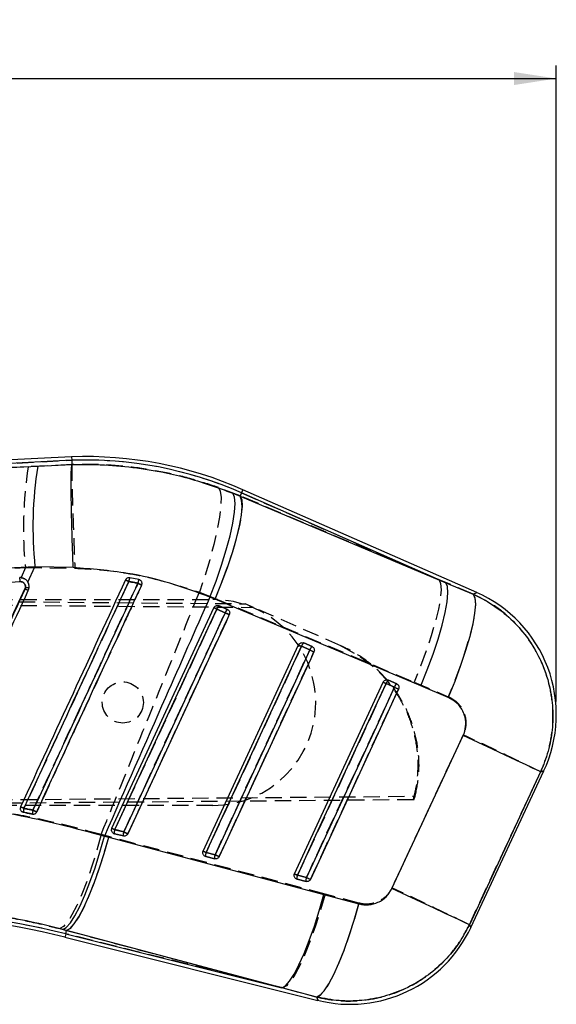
# Model space of a CAD drawing. Extents: x 36 to 353, y 12 to 287.
# Tile 7 of 15: x 252 to 294, y 210 to 287. Entities that reach past the tile are written whole.
import ezdxf

# ---------------------------------------------------------------- set-up
doc = ezdxf.new("R2010")
doc.units = 0
doc.linetypes.add('HIDDEN', pattern=[1.905, 1.27, -0.635])
doc.layers.get('0').update_dxf_attribs({"linetype": 'CONTINUOUS'})
doc.styles.add('SLDTEXTSTYLE0', font='TXT', dxfattribs={"width": 0.75})
doc.dimstyles.new('SLDDIMSTYLE1', dxfattribs={"dimtxt": 3.5, "dimasz": 3.302, "dimexe": 0, "dimexo": 0.0625, "dimgap": 0.875, "dimtad": 1, "dimdec": 0, "dimrnd": 1e-09, "dimzin": 12, "dimtxsty": 'SLDTEXTSTYLE0', "dimsah": 1, "dimcen": 0.09, "dimazin": 3, "dimtfac": 1, "dimtdec": 0, "dimtofl": 0, "dimtmove": 0, "dimatfit": 3, "dimtolj": 1, "dimtzin": 12})

# ---------------------------------------------------------------- blocks, each defined once
blk = doc.blocks.new('_D_1')
at = {"color": 179, "linetype": 'CONTINUOUS'}
for p, q in [((54.971, 264.716), (54.97, 283.084)), ((293.672, 233.672), (293.671, 283.088)), ((54.97, 282.084), (293.671, 282.088))]:
    blk.add_line(p, q, dxfattribs=at)
for points in [[(54.97, 282.084), (58.272, 281.576), (58.272, 282.592)], [(293.671, 282.088), (290.369, 282.596), (290.369, 281.58)]]:
    blk.add_solid(points, dxfattribs=at)
at = {"color": 179, "linetype": 'CONTINUOUS', "insert": (166.037, 286.597, 0.1), "char_height": 3.5, "attachment_point": 1, "rotation": 0.0009, "style": 'SLDTEXTSTYLE0'}
blk.add_mtext('239', dxfattribs=at)

msp = doc.modelspace()

# ---------------------------------------------------------------- linework, layer by layer
at = {"color": 7, "linetype": 'CONTINUOUS'}
for p, q in [((255.982558, 252.69902), (198.328285, 249.681456)), ((255.982558, 252.69902), (255.99436, 252.428128)), ((255.99436, 252.428128), (204.687337, 249.742771)), ((253.358911, 251.961625), (256.009097, 252.088121)), ((255.99436, 252.428128), (256.009142, 252.088486)), ((256.009097, 252.088121), (256.009142, 252.088486)), ((268.525163, 249.872083), (269.080738, 249.642091)), ((269.191588, 249.894293), (269.080738, 249.642091)), ((269.080738, 249.642091), (285.073261, 242.91372)), ((285.073261, 242.91372), (269.191588, 249.894293)), ((287.484641, 242.150003), (269.300694, 250.142513)), ((252.59349, 242.954998), (253.141093, 244.140808)), ((256.115551, 244.085968), (253.141093, 244.140808)), ((261.224816, 243.154647), (260.510261, 243.300351)), ((252.405907, 242.548788), (252.37039, 242.42005)), ((261.285568, 243.134544), (261.224816, 243.154647)), ((285.073261, 242.91372), (287.206526, 242.019598)), ((267.142619, 241.626988), (266.736562, 241.79307)), ((283.133919, 234.897493), (267.142619, 241.626988)), ((267.434384, 241.130682), (267.45374, 241.122982)), ((267.45374, 241.122982), (268.101374, 240.838323)), ((259.117308, 223.83199), (267.055536, 240.971936)), ((267.282466, 240.866835), (267.9301, 240.582178)), ((266.216765, 222.061377), (273.635561, 238.079775)), ((273.862506, 237.974689), (274.51014, 237.690032)), ((274.014513, 238.238486), (274.033765, 238.230821)), ((274.033765, 238.230821), (274.681399, 237.946162)), ((273.316229, 220.290765), (280.215586, 235.187615)), ((280.442546, 235.082548), (280.215586, 235.187615)), ((280.442546, 235.082548), (281.09018, 234.797892)), ((280.594687, 235.346275), (280.61379, 235.338658)), ((280.61379, 235.338658), (281.261424, 235.054)), ((285.265024, 233.998971), (283.133919, 234.897493)), ((280.888761, 219.149884), (286.42943, 231.035382)), ((287.028651, 216.132871), (292.701478, 228.296117)), ((252.148437, 225.110298), (252.235445, 225.077847)), ((259.31743, 223.409581), (259.241271, 223.440368)), ((260.016191, 223.23531), (259.31743, 223.409581)), ((260.042953, 223.552634), (259.344193, 223.726904)), ((258.53836, 223.223253), (258.872847, 223.135136)), ((258.872847, 223.135136), (275.606463, 218.680496)), ((267.14241, 221.782042), (266.443665, 221.956311)), ((266.416888, 221.638971), (266.340638, 221.669808)), ((267.115648, 221.4647), (266.416888, 221.638971)), ((273.543115, 220.185727), (273.316229, 220.290765)), ((273.516352, 219.868361), (273.439969, 219.899272)), ((274.215112, 219.694091), (273.516352, 219.868361)), ((274.241875, 220.01146), (273.543115, 220.185727)), ((275.606463, 218.680496), (278.318445, 217.960408)), ((255.597594, 215.896665), (255.303058, 215.974906)), ((255.531947, 215.633451), (255.597594, 215.896665)), ((272.331173, 211.44371), (255.597594, 215.896665)), ((255.466337, 215.370371), (275.140638, 210.463582)), ((255.531947, 215.633451), (272.331173, 211.44371)), ((275.041799, 210.718892), (272.331173, 211.44371))]:
    msp.add_line(p, q, dxfattribs=at)
at = {"color": 7, "linetype": 'HIDDEN'}
for p, q in [((204.207967, 249.717681), (255.99436, 252.428128)), ((252.612377, 251.922945), (204.207967, 249.717681)), ((256.009179, 252.087346), (252.612377, 251.922945)), ((256.009186, 252.087517), (256.009179, 252.087346)), ((269.085924, 249.653889), (267.399202, 250.312841)), ((269.191588, 249.894293), (269.085924, 249.653889)), ((284.553329, 243.142253), (269.085924, 249.653889)), ((269.191588, 249.894293), (284.553329, 243.142253)), ((252.391907, 244.094322), (252.056504, 243.306306)), ((252.391907, 244.094322), (256.243597, 244.038374)), ((251.986439, 242.996714), (251.923646, 242.994195)), ((252.26071, 243.252047), (252.322013, 243.216601)), ((252.569708, 242.991481), (252.651202, 242.810902)), ((287.216986, 242.024504), (284.553329, 243.142253)), ((192.845049, 241.951058), (269.488911, 241.276937)), ((265.918831, 242.174186), (267.15144, 241.698388)), ((192.971392, 241.6125), (266.970078, 241.607422)), ((192.971396, 241.651938), (270.126099, 240.996866)), ((267.15144, 241.698388), (282.614927, 235.183055)), ((267.453412, 241.12309), (267.42355, 241.134329)), ((268.101047, 240.838431), (267.453412, 241.12309)), ((270.126099, 240.996866), (269.488911, 241.276937)), ((276.927779, 238.007283), (270.126099, 240.996866)), ((267.929966, 240.579948), (267.282332, 240.864603)), ((274.510036, 237.687838), (273.862402, 237.972491)), ((274.033452, 238.230925), (274.003933, 238.242058)), ((274.681086, 237.946267), (274.033452, 238.230925)), ((276.834558, 238.048258), (278.002719, 237.414254)), ((281.090135, 234.79575), (280.442486, 235.080399)), ((280.613492, 235.338759), (280.58445, 235.349739)), ((281.261126, 235.0541), (280.613492, 235.338759)), ((282.614927, 235.183055), (285.275052, 234.059224)), ((282.581593, 226.05084), (192.843902, 225.27387)), ((192.970293, 225.572974), (282.708357, 226.322565)), ((282.581593, 226.05084), (282.708357, 226.322565)), ((266.968976, 225.607422), (192.970293, 225.612501)), ((252.235467, 225.077833), (252.166661, 225.100886)), ((259.251955, 223.434478), (259.31781, 223.409376)), ((259.31781, 223.409376), (260.016571, 223.235106)), ((259.343969, 223.724703), (260.04273, 223.550437)), ((258.87883, 223.193386), (258.287581, 223.347928)), ((275.694097, 218.714812), (258.87883, 223.193386)), ((266.443441, 221.954156), (267.142187, 221.779893)), ((266.351099, 221.664034), (266.41726, 221.63877)), ((266.41726, 221.63877), (267.11602, 221.4645)), ((273.450087, 219.89367), (273.51671, 219.868166)), ((273.51671, 219.868166), (274.21547, 219.693897)), ((273.542906, 220.183641), (274.241651, 220.009382)), ((278.323973, 218.015552), (275.694097, 218.714812)), ((255.076828, 216.033362), (255.597482, 215.896212)), ((255.531947, 215.633451), (255.597482, 215.896212)), ((255.597482, 215.896212), (272.412623, 211.423394)), ((272.412623, 211.423394), (255.531947, 215.633451)), ((272.412623, 211.423394), (275.041084, 210.720746))]:
    msp.add_line(p, q, dxfattribs=at)
at = {"color": 7, "linetype": 'HIDDEN', "flags": 128}
for points in [[(267.399202, 250.312841), (267.542968, 250.019005), (267.605985, 249.525117), (267.586509, 248.844719), (267.485092, 247.996474), (267.304505, 247.003639), (267.049695, 245.893447), (266.727666, 244.69634), (266.347239, 243.445149), (265.918831, 242.174186)], [(269.085924, 249.653889), (269.211407, 249.354611), (269.2455, 248.863219), (269.187282, 248.192994), (269.03833, 247.362061), (268.802653, 246.392882), (268.486644, 245.311661), (268.098841, 244.147625), (267.649735, 242.932249), (267.15144, 241.698388)], [(269.191588, 249.894293), (269.239302, 250.002848), (269.27341, 250.080428), (269.29387, 250.12699), (269.300694, 250.142513)], [(284.553329, 243.142253), (284.678514, 242.84295), (284.712235, 242.351378), (284.653599, 241.680835), (284.504185, 240.849464), (284.268017, 239.879759), (283.951501, 238.797961), (283.563207, 237.633339), (283.113624, 236.417402), (282.614927, 235.183055)], [(287.216986, 242.024504), (287.346641, 241.732892), (287.383641, 241.246516), (287.326972, 240.578687), (287.178184, 239.747672), (286.94133, 238.776209), (286.622922, 237.690874), (286.231647, 236.521364), (285.77822, 235.299671), (285.275052, 234.059224)], [(287.484641, 242.150003), (287.456031, 242.136589), (287.216986, 242.024504)], [(267.282332, 240.864603), (267.02639, 240.312009), (266.00265, 238.101632), (261.907699, 229.260123), (259.343969, 223.724703)], [(260.04273, 223.550437), (260.298664, 224.103032), (261.322397, 226.313409), (265.417347, 235.154918), (267.929966, 240.579948)], [(260.363365, 223.403791), (260.619293, 223.956387), (261.643025, 226.16677), (265.737931, 235.008302), (268.250505, 240.433339)], [(273.862402, 237.972491), (273.606459, 237.419896), (272.58272, 235.209519), (268.487732, 226.368009), (266.443441, 221.954156)], [(267.142187, 221.779893), (267.398129, 222.332486), (268.421883, 224.542864), (272.516857, 233.384373), (274.510036, 237.687838)], [(267.46283, 221.633193), (267.718757, 222.185788), (268.742482, 224.396174), (272.83741, 233.237716), (274.830545, 237.541188)], [(280.442486, 235.080399), (280.186544, 234.527804), (279.162789, 232.317428), (275.067757, 223.475921), (273.542906, 220.183641)], [(274.241651, 220.009382), (274.497594, 220.561976), (275.521363, 222.772352), (279.616396, 231.613858), (281.090135, 234.79575)], [(274.562294, 219.8626), (274.818222, 220.415197), (275.841961, 222.625586), (279.93689, 231.467141), (281.410585, 234.649042)], [(286.436732, 231.093165), (283.64184, 225.097783), (280.894036, 219.203414)], [(286.909605, 216.3405), (289.661745, 222.232998), (292.461018, 228.226491)], [(292.461018, 228.226491), (292.675624, 228.288629), (292.701478, 228.296117)], [(258.287581, 223.347928), (257.939773, 222.089289), (257.56644, 220.877976), (257.177355, 219.745659), (256.782676, 218.721944), (256.392735, 217.833598), (256.017725, 217.103847), (255.667443, 216.551771), (255.351054, 216.191806), (255.076828, 216.033362)], [(258.87883, 223.193386), (258.519563, 221.936315), (258.135023, 220.726632), (257.735277, 219.596033), (257.330815, 218.574143), (256.932216, 217.687738), (256.549942, 216.960041), (256.193998, 216.410122), (255.873712, 216.052387), (255.597482, 215.896212)], [(275.694097, 218.714812), (275.33483, 217.458463), (274.950306, 216.24959), (274.550597, 215.119839), (274.146165, 214.098783), (273.747588, 213.213152), (273.365314, 212.486128), (273.009325, 211.936744), (272.68898, 211.579381), (272.412623, 211.423394)], [(278.323973, 218.015552), (277.964468, 216.752521), (277.579452, 215.537668), (277.179102, 214.403117), (276.774014, 213.378869), (276.374901, 212.492008), (275.992314, 211.765986), (275.636355, 211.22), (275.316457, 210.868488), (275.041084, 210.720746)], [(287.028651, 216.132871), (287.015374, 216.156032), (286.909605, 216.3405)], [(275.041084, 210.720746), (275.129492, 210.492376), (275.140638, 210.463582)]]:
    msp.add_lwpolyline(points, dxfattribs=at)
at = {"color": 7, "linetype": 'CONTINUOUS', "flags": 128}
for points in [[(266.736562, 241.79307), (267.215411, 243.045796), (267.645011, 244.280892), (268.013607, 245.464487), (268.311078, 246.564137), (268.529261, 247.549681), (268.662194, 248.394097), (268.706213, 249.074234), (268.660108, 249.571441), (268.525163, 249.872083)], [(267.142619, 241.626988), (267.64443, 242.86687), (268.096621, 244.089557), (268.486838, 245.261683), (268.804441, 246.351267), (269.040758, 247.328567), (269.189338, 248.166917), (269.246141, 248.843445), (269.209618, 249.339683), (269.080738, 249.642091)], [(283.133919, 234.897493), (283.635865, 236.137523), (284.088189, 237.360379), (284.478555, 238.532685), (284.796322, 239.622442), (285.032789, 240.599903), (285.181532, 241.438389), (285.238455, 242.115012), (285.202036, 242.611304), (285.073261, 242.91372)], [(287.206526, 242.019598), (287.339027, 241.723445), (287.378202, 241.231406), (287.322963, 240.557032), (287.174846, 239.718894), (286.937902, 238.74007), (286.618675, 237.647519), (286.22597, 236.471324), (285.77056, 235.243874), (285.265024, 233.998971)], [(259.344193, 223.726904), (259.600135, 224.279513), (260.623882, 226.489949), (264.718885, 235.331694), (267.282466, 240.866835)], [(267.9301, 240.582178), (267.674158, 240.029568), (266.650404, 237.819134), (262.555401, 228.977388), (260.042953, 223.552634)], [(268.250505, 240.433785), (267.994563, 239.881175), (266.970823, 237.670739), (262.87582, 228.828987), (260.363388, 223.40423)], [(267.282466, 240.866835), (267.236168, 240.888274), (267.192776, 240.908377), (267.153556, 240.926538), (267.119731, 240.942207), (267.092298, 240.954914), (267.072077, 240.964275), (267.059709, 240.970007), (267.055536, 240.971936)], [(268.250505, 240.433785), (268.235023, 240.440956), (268.209914, 240.452581), (268.176148, 240.468225), (268.134962, 240.487298), (268.087919, 240.509082), (268.036808, 240.532758), (267.983536, 240.557433), (267.9301, 240.582178)], [(266.443665, 221.956311), (266.699592, 222.50892), (267.723347, 224.719355), (271.818365, 233.561095), (273.862506, 237.974689)], [(273.635561, 238.079775), (273.639734, 238.077848), (273.652117, 238.072118), (273.672323, 238.06276), (273.699756, 238.050057), (273.733596, 238.034388), (273.772801, 238.016229), (273.816208, 237.996128), (273.862506, 237.974689)], [(274.51014, 237.690032), (274.254198, 237.137422), (273.230443, 234.926988), (269.135426, 226.085248), (267.14241, 221.782042)], [(274.83053, 237.541627), (274.574603, 236.989018), (273.550848, 234.77858), (269.455845, 225.936831), (267.462845, 221.633622)], [(274.51014, 237.690032), (274.563561, 237.665287), (274.616848, 237.64061), (274.667958, 237.616934), (274.715001, 237.595149), (274.756173, 237.576075), (274.789954, 237.560429), (274.815048, 237.548801), (274.83053, 237.541627)], [(273.543115, 220.185727), (273.799057, 220.738335), (274.822811, 222.948769), (278.917844, 231.790504), (280.442546, 235.082548)], [(281.09018, 234.797892), (280.834253, 234.245284), (279.810483, 232.034849), (275.715451, 223.193116), (274.241875, 220.01146)], [(281.41057, 234.64947), (281.154628, 234.096861), (280.130873, 231.886424), (276.03587, 223.044676), (274.562309, 219.863015)], [(281.09018, 234.797892), (281.143616, 234.773146), (281.196887, 234.74847), (281.248013, 234.724794), (281.295041, 234.703007), (281.336213, 234.683928), (281.369994, 234.668279), (281.395088, 234.656647), (281.41057, 234.64947)], [(292.453061, 228.224189), (292.264799, 228.312301), (291.883121, 228.490618), (291.318322, 228.754316), (290.585707, 229.096262), (289.705078, 229.507206), (288.700278, 229.976034), (287.598456, 230.490061), (286.42943, 231.035382)], [(292.453061, 228.224189), (289.659182, 222.234035), (286.910022, 216.339768)], [(259.344193, 223.726904), (259.29791, 223.748341), (259.25451, 223.76844), (259.215305, 223.786598), (259.18148, 223.802265), (259.154047, 223.81497), (259.133841, 223.824329), (259.121473, 223.83006), (259.117308, 223.83199)], [(260.363388, 223.40423), (260.347898, 223.411403), (260.322789, 223.423032), (260.289001, 223.438679), (260.247814, 223.457754), (260.200779, 223.47954), (260.14966, 223.503216), (260.096381, 223.52789), (260.042953, 223.552634)], [(255.303058, 215.974906), (255.578126, 216.130715), (255.895751, 216.486127), (256.247717, 217.031931), (256.624887, 217.753984), (257.017488, 218.633577), (257.415364, 219.647914), (257.808181, 220.770712), (258.185777, 221.972876), (258.53836, 223.223253)], [(255.597594, 215.896665), (255.873832, 216.051177), (256.193693, 216.405316), (256.548869, 216.949894), (256.930153, 217.670779), (257.327656, 218.54927), (257.731053, 219.562574), (258.129882, 220.6844), (258.513803, 221.885643), (258.872847, 223.135136)], [(266.216765, 222.061377), (266.220937, 222.05945), (266.233305, 222.053723), (266.253511, 222.044367), (266.280944, 222.031664), (266.31477, 222.016), (266.353975, 221.997844), (266.397367, 221.977746), (266.443665, 221.956311)], [(267.14241, 221.782042), (267.195846, 221.757298), (267.249117, 221.732622), (267.300243, 221.708945), (267.347286, 221.687158), (267.388473, 221.668081), (267.422254, 221.652431), (267.447362, 221.640799), (267.462845, 221.633622)], [(274.241875, 220.01146), (274.29531, 219.986716), (274.348582, 219.96204), (274.399708, 219.938361), (274.446736, 219.916571), (274.487923, 219.89749), (274.521718, 219.881836), (274.546827, 219.870198), (274.562309, 219.863015)], [(286.910022, 216.339768), (286.721791, 216.427871), (286.340232, 216.606129), (285.775671, 216.869723), (285.043369, 217.211525), (284.163127, 217.622296), (283.158744, 218.090929), (282.057355, 218.604756), (280.888761, 219.149884)], [(272.331173, 211.44371), (272.607441, 211.598168), (272.927324, 211.952198), (273.282508, 212.496619), (273.663799, 213.217308), (274.061288, 214.095573), (274.464677, 215.108633), (274.863506, 216.230211), (275.24742, 217.431216), (275.606463, 218.680496)], [(275.041799, 210.718892), (275.317038, 210.86488), (275.636415, 211.212949), (275.991554, 211.753971), (276.373143, 212.473763), (276.771183, 213.353454), (277.175243, 214.369981), (277.574728, 215.496695), (277.959148, 216.704055), (278.318445, 217.960408)]]:
    msp.add_lwpolyline(points, dxfattribs=at)
at = {"color": 8, "linetype": 'CONTINUOUS', "flags": 128}
for points in [[(269.300694, 250.142513), (269.29387, 250.12699), (269.27341, 250.080428), (269.239302, 250.002848), (269.191588, 249.894293)], [(287.206526, 242.019598), (287.452544, 242.134951), (287.484641, 242.150003)], [(292.701478, 228.296117), (292.672972, 228.287862), (292.453061, 228.224189)], [(286.910022, 216.339768), (287.015508, 216.155787), (287.028651, 216.132871)], [(255.531947, 215.633451), (255.503255, 215.518395), (255.482751, 215.436172), (255.470442, 215.386823), (255.466337, 215.370371)], [(275.140638, 210.463582), (275.129731, 210.491758), (275.041799, 210.718892)]]:
    msp.add_lwpolyline(points, dxfattribs=at)
at = {"color": 7, "linetype": 'HIDDEN'}
msp.add_circle((259.969528, 233.607902), 1.6, dxfattribs=at)
at = {"color": 7, "linetype": 'CONTINUOUS'}
for centre, radius, start, end in [((257.043009, 222.254753), 30.462731, 66.27276477, 91.9944749), ((282.843847, 247.226997), 29.862655, 170.877445, 185.93188798), ((257.043009, 222.254753), 30.191592, 66.27276477, 91.99045993), ((250.856807, 243.030039), 1.13035, 358.29268362, 14.34371343), ((261.835092, 242.81844), 1.409758, 160.01099969, 172.23585702), ((252.768149, 245.408074), 2.88214, 262.77967347, 268.33905624), ((246.059317, 212.10179), 34.088163, 65.05069151, 65.5340641), ((262.251793, 242.700169), 1.123046, 156.12871112, 171.48335677), ((238.675419, 194.135627), 53.660088, 64.90277362, 65.24953716), ((246.133401, 228.790973), 14.988388, 64.34502409, 65.41004489), ((283.318776, 232.672128), 10.353, 334.81877207, 66.38374939), ((267.748211, 240.740748), 0.48251, 127.61042285, 164.85190373), ((268.395843, 240.456089), 0.482509, 127.61026956, 164.85167199), ((274.328102, 237.848696), 0.482341, 127.60572412, 164.85812895), ((274.97587, 237.563947), 0.482495, 127.61177321, 164.85169482), ((280.908257, 234.956463), 0.482477, 127.61282748, 164.85101199), ((281.555878, 234.671812), 0.482463, 127.61215226, 164.85130213), ((240.501304, 200.086255), 27.906182, 65.02480678, 65.6194125), ((253.949357, 224.961419), 1.717862, 165.79569598, 176.11380131), ((254.296422, 224.890745), 1.355765, 165.11897321, 178.24886771), ((235.532691, 187.33743), 41.727037, 64.8308034, 65.27417978), ((259.853088, 223.524195), 0.547782, 158.28100882, 192.07735039), ((260.551851, 223.349924), 0.547785, 158.28104387, 192.07734351), ((266.952448, 221.75358), 0.547686, 158.27454787, 192.07897547), ((267.651418, 221.579316), 0.547893, 158.2838041, 192.07511837), ((274.052206, 219.982986), 0.547976, 158.28547764, 192.07417696), ((274.750874, 219.808725), 0.547889, 158.28259439, 192.07714467), ((241.100745, 157.769975), 59.635908, 75.99606742, 89.99464199), ((241.100745, 157.769975), 59.364769, 75.99606742, 89.99606742), ((277.645944, 220.508882), 10.353, 255.85972906, 335.17375947)]:
    msp.add_arc(centre, radius, start, end, dxfattribs=at)
at = {"color": 7, "linetype": 'HIDDEN'}
for centre, radius, start, end in [((284.011475, 247.121266), 31.764122, 171.30545236, 185.46826634), ((257.043009, 222.254753), 30.191592, 66.27276477, 91.99045993), ((250.850792, 243.030095), 1.136138, 358.31632151, 14.26656731), ((261.536952, 242.87492), 1.111344, 157.49229557, 173.03749273), ((275.901006, 276.594501), 36.975363, 244.83312006, 245.27199784), ((262.056006, 242.742336), 0.927834, 153.61627415, 172.27051945), ((278.335061, 279.845628), 40.782308, 245.05716986, 245.5190233), ((246.514622, 229.620711), 14.075406, 64.28153424, 65.43078005), ((266.969528, 233.607422), 8, 269.99606742, 89.99606742), ((267.76277, 240.732482), 0.498274, 128.37891092, 164.62367693), ((270.773704, 248.535179), 8.427776, 243.82079534, 245.5266677), ((268.410451, 240.447791), 0.498328, 128.38077359, 164.62105417), ((276.036697, 257.880429), 19.105646, 244.89295723, 245.95000979), ((277.451771, 245.855233), 8.661478, 243.85810694, 245.51807896), ((274.342684, 237.84043), 0.498107, 128.37554596, 164.62558777), ((274.99044, 237.555688), 0.498249, 128.38057319, 164.61942016), ((282.872516, 255.540812), 19.714456, 244.90122112, 245.92560035), ((284.195897, 243.317422), 9.051886, 243.9138715, 245.50239885), ((280.922727, 234.948306), 0.498076, 128.3788999, 164.62081209), ((281.570168, 234.663798), 0.497838, 128.37226049, 164.63014623), ((289.844411, 253.494161), 20.646257, 244.91181182, 245.88987414), ((166.445694, -28.830082), 286.282978, 63.88479346, 65.2200508), ((287.55429, 301.767206), 84.135142, 245.01774543, 245.21434206), ((253.814066, 224.988707), 1.581112, 165.58225927, 176.76856292), ((254.205308, 224.908778), 1.264204, 164.89293179, 178.94054079), ((279.842975, 283.095635), 63.787442, 245.09863101, 245.38944322), ((262.798961, 231.316988), 8.341448, 243.80876774, 245.53132913), ((259.843955, 223.524477), 0.538587, 158.17566797, 192.33970849), ((260.54273, 223.350208), 0.538602, 158.17597416, 192.33954172), ((268.103603, 240.751364), 18.996041, 244.89079295, 245.95425718), ((269.98876, 229.74253), 8.557339, 243.84566078, 245.52466187), ((266.943494, 221.753865), 0.538674, 158.17195676, 192.33713832), ((267.642476, 221.579605), 0.538892, 158.18159541, 192.33307197), ((275.457356, 239.530641), 19.601814, 244.8997048, 245.93038839), ((277.259415, 228.341201), 8.964275, 243.90391435, 245.50642683), ((274.043289, 219.983265), 0.539012, 158.17666716, 192.32970193), ((274.742285, 219.809006), 0.539245, 158.18658654, 192.32547879), ((282.965249, 238.642343), 20.573974, 244.91190006, 245.89397564), ((161.370996, -39.690414), 285.15219, 63.88008678, 65.21873302), ((241.100745, 157.769975), 59.635908, 75.99606742, 89.99464199)]:
    msp.add_arc(centre, radius, start, end, dxfattribs=at)
at = {"color": 7, "linetype": 'CONTINUOUS'}
for points, knots in [([(204.687337, 249.742771), (209.475019, 249.961336), (225.699723, 250.702018), (241.922938, 251.440828), (253.358911, 251.961625)], [0, 0, 0, 0, 0.295085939, 1, 1, 1, 1]), ([(256.115551, 244.085968), (256.113731, 244.132623), (256.100787, 244.46452), (256.071573, 245.251159), (256.032492, 246.425087), (255.996563, 247.698508), (255.970753, 248.86513), (255.95547, 249.8963), (255.95162, 250.758047), (255.959145, 251.42758), (255.977463, 251.898936), (255.998552, 252.025059), (256.009097, 252.088121)], [0, 0, 0, 0, 0.011732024, 0.08346014, 0.198031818, 0.312603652, 0.427171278, 0.541738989, 0.65630426, 0.77086933, 0.885434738, 1, 1, 1, 1]), ([(256.009142, 252.088486), (256.851538, 252.09614), (258.542733, 252.111508), (261.502978, 251.824073), (264.886809, 251.186626), (267.305114, 250.312889), (268.525163, 249.872083)], [0, 0, 0, 0, 0.196932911, 0.3953624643, 0.6949566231, 1, 1, 1, 1]), ([(253.141093, 244.140808), (241.709124, 243.586035), (225.492245, 242.799059), (209.275688, 241.974703), (204.490873, 241.731471)], [0, 0, 0, 0, 0.704942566, 1, 1, 1, 1]), ([(266.736562, 241.79307), (265.705741, 242.173793), (263.628344, 242.941057), (260.063633, 243.780675), (257.525741, 243.976922), (256.115551, 244.085968)], [0, 0, 0, 0, 0.304423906, 0.613500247, 1, 1, 1, 1]), ([(252.269271, 243.248266), (252.19318, 243.27485), (252.089591, 243.311041), (251.9808, 243.310274), (251.951921, 243.31007)], [0, 0, 0, 0, 0.73454774, 1, 1, 1, 1]), ([(260.510261, 243.300351), (260.475955, 243.303457), (260.407343, 243.30967), (260.3084, 243.274898), (260.226166, 243.214113), (260.192973, 243.156712), (260.177004, 243.129097)], [0, 0, 0, 0, 0.2547557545, 0.5095234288, 0.7640401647, 1, 1, 1, 1]), ([(201.598043, 241.088754), (209.996616, 241.407347), (226.793698, 242.04453), (243.589024, 242.679085), (251.986655, 242.996361)], [0, 0, 0, 0, 0.500001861, 1, 1, 1, 1]), ([(245.17976, 226.900091), (247.110108, 231.080363), (249.518833, 236.296584), (251.927535, 241.512834), (252.405907, 242.548788)], [0, 0, 0, 0, 0.801398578, 1, 1, 1, 1]), ([(251.986655, 242.996361), (252.036001, 242.993019), (252.131263, 242.986568), (252.256899, 242.916106), (252.349656, 242.814303), (252.406603, 242.686226), (252.406139, 242.594601), (252.405907, 242.548788)], [0, 0, 0, 0, 0.212402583, 0.410041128, 0.607015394, 0.803505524, 1, 1, 1, 1]), ([(260.177004, 243.129097), (258.817634, 240.191562), (256.098894, 234.316492), (253.380205, 228.441406), (252.020861, 225.503863)], [0, 0, 0, 0, 0.500000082, 1, 1, 1, 1]), ([(252.59349, 242.954998), (252.587125, 242.965615), (252.539923, 243.04436), (252.438124, 243.157675), (252.318607, 243.221796), (252.269271, 243.248266)], [0, 0, 0, 0, 0.083842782, 0.6218122, 1, 1, 1, 1]), ([(252.284015, 225.382949), (252.369245, 225.567189), (252.795394, 226.488392), (254.585284, 230.357416), (256.800785, 235.146406), (259.092715, 240.100519), (260.020913, 242.106805), (260.438259, 243.008891)], [0, 0, 0, 0, 0.031358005, 0.156790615, 0.658520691, 0.846460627, 1, 1, 1, 1]), ([(252.622637, 242.301768), (252.648791, 242.377214), (252.701099, 242.528102), (252.684097, 242.761276), (252.621962, 242.894124), (252.59349, 242.954998)], [0, 0, 0, 0, 0.351407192, 0.702799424, 1, 1, 1, 1]), ([(261.141131, 242.866489), (261.055894, 242.682251), (260.629709, 241.761062), (258.839762, 237.892058), (256.623444, 233.101385), (254.33131, 228.146711), (253.402915, 226.139863), (252.986128, 225.238922)], [0, 0, 0, 0, 0.031355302, 0.15677628, 0.658460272, 0.846671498, 1, 1, 1, 1]), ([(253.278899, 225.102728), (253.363878, 225.286373), (253.789856, 226.206945), (255.579859, 230.075209), (258.213782, 235.767203), (260.506735, 240.722261), (261.435645, 242.729631)], [0, 0, 0, 0, 0.031255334, 0.15667547, 0.658356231, 1, 1, 1, 1]), ([(260.438259, 243.008891), (260.584404, 242.980664), (260.8192, 242.935314), (261.052897, 242.885352), (261.141131, 242.866489)], [0, 0, 0, 0, 0.622439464, 1, 1, 1, 1]), ([(261.435645, 242.729631), (261.446499, 242.760225), (261.468839, 242.823202), (261.461793, 242.926192), (261.422541, 243.02178), (261.359859, 243.094118), (261.307714, 243.122493), (261.285568, 243.134544)], [0, 0, 0, 0, 0.201753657, 0.41529034, 0.628827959, 0.842364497, 1, 1, 1, 1]), ([(252.37039, 242.42005), (251.178272, 239.844354), (248.794038, 234.692966), (246.409985, 229.541514), (245.217959, 226.965789)], [0, 0, 0, 0, 0.500000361, 1, 1, 1, 1]), ([(245.468448, 226.848057), (246.660784, 229.423684), (249.045458, 234.574939), (251.430244, 239.726159), (252.622637, 242.301768)], [0, 0, 0, 0, 0.500000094, 1, 1, 1, 1]), ([(266.736562, 241.79307), (265.585747, 239.19483), (262.84555, 233.008181), (260.119523, 226.815285), (258.53836, 223.223253)], [0, 0, 0, 0, 0.419975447, 1, 1, 1, 1]), ([(287.206526, 242.019598), (287.241085, 242.004206), (287.830816, 241.741558), (288.92701, 241.118187), (290.338622, 239.95977), (291.517916, 238.573067), (292.521338, 236.876354), (293.158574, 235.044546), (293.426427, 233.172875), (293.390027, 231.478151), (293.089287, 229.800603), (292.665136, 228.749661), (292.453061, 228.224189)], [0, 0, 0, 0, 0.00691299, 0.117964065, 0.22901458, 0.338921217, 0.448826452, 0.587594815, 0.690333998, 0.793072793, 0.896536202, 1, 1, 1, 1]), ([(267.055536, 240.971936), (267.072738, 241.001247), (267.107138, 241.05986), (267.191539, 241.120257), (267.289127, 241.151092), (267.373513, 241.149445), (267.420156, 241.135068), (267.434384, 241.130682)], [0, 0, 0, 0, 0.223322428, 0.446583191, 0.671450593, 0.899780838, 1, 1, 1, 1]), ([(268.101374, 240.838323), (268.12498, 240.825605), (268.178266, 240.796896), (268.240485, 240.722925), (268.277973, 240.627431), (268.283453, 240.525547), (268.261178, 240.463508), (268.250505, 240.433785)], [0, 0, 0, 0, 0.168678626, 0.380758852, 0.592839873, 0.804920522, 1, 1, 1, 1]), ([(273.635561, 238.079775), (273.652763, 238.109086), (273.687163, 238.167699), (273.771564, 238.228096), (273.869152, 238.25893), (273.953576, 238.257286), (274.000251, 238.242886), (274.014513, 238.238486)], [0, 0, 0, 0, 0.223267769, 0.446473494, 0.671284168, 0.899557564, 1, 1, 1, 1]), ([(274.681399, 237.946162), (274.705038, 237.933425), (274.758356, 237.904697), (274.82057, 237.830671), (274.858026, 237.735166), (274.863481, 237.633314), (274.8412, 237.571315), (274.83053, 237.541627)], [0, 0, 0, 0, 0.168909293, 0.380980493, 0.593060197, 0.805138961, 1, 1, 1, 1]), ([(280.215586, 235.187615), (280.232788, 235.216925), (280.267187, 235.275538), (280.351589, 235.335935), (280.449172, 235.36677), (280.533648, 235.36512), (280.580371, 235.350695), (280.594687, 235.346275)], [0, 0, 0, 0, 0.223190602, 0.446318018, 0.671049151, 0.899209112, 1, 1, 1, 1]), ([(281.261424, 235.054), (281.285107, 235.041235), (281.338469, 235.012472), (281.400683, 234.938376), (281.438108, 234.84285), (281.44346, 234.741053), (281.421213, 234.679106), (281.41057, 234.64947)], [0, 0, 0, 0, 0.1692308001, 0.3813176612, 0.5934001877, 0.8054822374, 1, 1, 1, 1]), ([(286.42943, 231.035382), (286.430037, 231.036679), (286.533194, 231.257387), (286.664698, 231.735995), (286.620904, 232.394745), (286.393215, 233.022284), (285.976698, 233.608073), (285.506338, 233.866425), (285.265024, 233.998971)], [0, 0, 0, 0, 0.001202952, 0.20463744, 0.40804863, 0.546677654, 0.767425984, 1, 1, 1, 1]), ([(244.741003, 225.9501), (245.893118, 225.809048), (248.197298, 225.52695), (251.665314, 224.909412), (255.129506, 224.159006), (257.402084, 223.535168), (258.53836, 223.223253)], [0, 0, 0, 0, 0.2468891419, 0.4937673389, 0.7468862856, 1, 1, 1, 1]), ([(252.020861, 225.503863), (252.009542, 225.471402), (251.986905, 225.40648), (251.996199, 225.301722), (252.037273, 225.206727), (252.094385, 225.143782), (252.135907, 225.11806), (252.148437, 225.110298)], [0, 0, 0, 0, 0.225501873, 0.45099701, 0.676592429, 0.902404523, 1, 1, 1, 1]), ([(252.235445, 225.077847), (252.432334, 225.037212), (252.667669, 224.988642), (252.902867, 224.940104), (252.941291, 224.932175)], [0, 0, 0, 0, 0.836631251, 1, 1, 1, 1]), ([(252.986128, 225.238922), (252.851475, 225.266544), (252.617498, 225.314541), (252.383394, 225.362563), (252.284015, 225.382949)], [0, 0, 0, 0, 0.5754945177, 1, 1, 1, 1]), ([(252.941291, 224.932175), (252.945268, 224.931407), (252.982637, 224.924191), (253.05649, 224.924814), (253.15395, 224.959931), (253.23274, 225.021704), (253.264311, 225.077122), (253.278899, 225.102728)], [0, 0, 0, 0, 0.029942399, 0.281320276, 0.532704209, 0.784086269, 1, 1, 1, 1]), ([(259.241271, 223.440368), (259.213035, 223.460644), (259.156555, 223.501202), (259.103662, 223.593757), (259.083417, 223.696413), (259.094804, 223.778408), (259.112666, 223.820938), (259.117308, 223.83199)], [0, 0, 0, 0, 0.232058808, 0.4641901, 0.694196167, 0.920531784, 1, 1, 1, 1]), ([(260.363388, 223.40423), (260.345997, 223.374557), (260.311214, 223.31521), (260.226029, 223.254205), (260.128026, 223.223376), (260.055626, 223.22595), (260.01959, 223.234504), (260.016191, 223.23531)], [0, 0, 0, 0, 0.243652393, 0.487313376, 0.730954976, 0.97462271, 1, 1, 1, 1]), ([(266.340638, 221.669808), (266.312408, 221.690093), (266.25594, 221.730667), (266.203102, 221.823249), (266.182874, 221.925907), (266.194304, 222.007857), (266.21214, 222.050358), (266.216765, 222.061377)], [0, 0, 0, 0, 0.232118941, 0.4642928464, 0.6943606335, 0.9207530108, 1, 1, 1, 1]), ([(267.462845, 221.633622), (267.46165, 221.631097), (267.44588, 221.597776), (267.403193, 221.539149), (267.318272, 221.479706), (267.218982, 221.451752), (267.149665, 221.456309), (267.116373, 221.464522), (267.115648, 221.4647)], [0, 0, 0, 0, 0.019971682, 0.263626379, 0.507288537, 0.750932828, 0.994576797, 1, 1, 1, 1]), ([(273.439969, 219.899272), (273.411754, 219.919572), (273.355314, 219.960181), (273.302506, 220.052779), (273.282318, 220.155453), (273.293796, 220.237344), (273.311622, 220.279794), (273.316229, 220.290765)], [0, 0, 0, 0, 0.232178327, 0.464447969, 0.69459534, 0.921065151, 1, 1, 1, 1]), ([(274.562309, 219.863015), (274.56109, 219.860446), (274.545264, 219.827096), (274.502562, 219.768428), (274.417594, 219.709031), (274.318301, 219.681142), (274.249015, 219.68568), (274.215787, 219.693923), (274.215112, 219.694091)], [0, 0, 0, 0, 0.020336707, 0.263975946, 0.507642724, 0.751292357, 0.994945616, 1, 1, 1, 1]), ([(278.318445, 217.960408), (278.324969, 217.9587), (278.571716, 217.894118), (279.084524, 217.849951), (279.714771, 218.012092), (280.263491, 218.326714), (280.645424, 218.695166), (280.824515, 219.029828), (280.888761, 219.149884)], [0, 0, 0, 0, 0.006657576, 0.251811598, 0.497180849, 0.631987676, 0.867980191, 1, 1, 1, 1]), ([(255.303058, 215.974906), (254.474417, 216.180149), (252.817111, 216.590641), (250.233445, 217.05898), (247.594414, 217.417554), (245.810892, 217.542062), (244.919087, 217.604319)], [0, 0, 0, 0, 0.245832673, 0.491672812, 0.745823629, 1, 1, 1, 1]), ([(286.910022, 216.339768), (286.612002, 215.78393), (286.046666, 214.729521), (284.885498, 213.394053), (283.534111, 212.244374), (281.98021, 211.343246), (280.279215, 210.725603), (278.550977, 210.41143), (276.779778, 210.377767), (275.621127, 210.605183), (275.041799, 210.718892)], [0, 0, 0, 0, 0.132849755, 0.252012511, 0.37117531, 0.506324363, 0.628859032, 0.751394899, 0.875696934, 1, 1, 1, 1])]:
    msp.add_open_spline(points, degree=3, knots=knots, dxfattribs=at)
at = {"color": 7, "linetype": 'HIDDEN'}
for points, knots in [([(256.009179, 252.087346), (256.00574, 252.024642), (255.998862, 251.899236), (256.001274, 251.428921), (256.01325, 250.76036), (256.034906, 249.899506), (256.065681, 248.869105), (256.104345, 247.70312), (256.150033, 246.430158), (256.195416, 245.239246), (256.227495, 244.434612), (256.2417, 244.085046), (256.243597, 244.038374)], [0, 0, 0, 0, 0.114058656, 0.228117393, 0.342176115, 0.456234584, 0.570295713, 0.684356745, 0.798422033, 0.912486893, 0.988315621, 1, 1, 1, 1]), ([(267.399202, 250.312841), (266.666224, 250.556116), (265.200279, 251.042662), (262.910364, 251.569636), (260.565237, 251.931892), (258.250904, 252.117003), (256.730573, 252.097006), (256.009186, 252.087517)], [0, 0, 0, 0, 0.200733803, 0.401464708, 0.607646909, 0.813831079, 1, 1, 1, 1]), ([(204.009535, 241.702812), (204.829554, 241.744704), (220.956831, 242.568597), (237.084385, 243.35136), (252.391907, 244.094322)], [0, 0, 0, 0, 0.050846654, 1, 1, 1, 1]), ([(252.056504, 243.306306), (252.089074, 243.30155), (252.159181, 243.291313), (252.225305, 243.265739), (252.26071, 243.252047)], [0, 0, 0, 0, 0.4645759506, 1, 1, 1, 1]), ([(256.243597, 244.038374), (256.830116, 244.009489), (258.761022, 243.914397), (262.051633, 243.408211), (264.619948, 242.58866), (265.918831, 242.174186)], [0, 0, 0, 0, 0.177384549, 0.583975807, 1, 1, 1, 1]), ([(252.367067, 242.421724), (252.382622, 242.46682), (252.41315, 242.555323), (252.398964, 242.696623), (252.342897, 242.823272), (252.247151, 242.92321), (252.123506, 242.988664), (252.032133, 242.99403), (251.986439, 242.996714)], [0, 0, 0, 0, 0.171946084, 0.337453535, 0.503116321, 0.668814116, 0.8343811, 1, 1, 1, 1]), ([(260.433803, 243.009637), (259.065012, 240.049572), (256.752991, 235.049739), (254.035994, 229.173977), (252.687769, 226.258291), (252.282749, 225.382388)], [0, 0, 0, 0, 0.503778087, 0.85092978, 1, 1, 1, 1]), ([(252.984795, 225.238259), (254.353007, 228.197162), (256.664082, 233.195107), (259.38137, 239.071385), (260.73043, 241.988768), (261.136601, 242.867126)], [0, 0, 0, 0, 0.5035308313, 0.8505244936, 1, 1, 1, 1]), ([(261.435236, 242.729694), (261.351499, 242.548728), (260.926768, 241.630834), (259.138047, 237.765237), (256.502974, 232.070534), (254.208902, 227.112749), (253.278802, 225.102683)], [0, 0, 0, 0, 0.030799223, 0.156219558, 0.657900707, 1, 1, 1, 1]), ([(261.136601, 242.867126), (261.049877, 242.885685), (260.816229, 242.935687), (260.581442, 242.981088), (260.433803, 243.009637)], [0, 0, 0, 0, 0.371176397, 1, 1, 1, 1]), ([(245.217378, 226.966272), (246.408954, 229.54219), (248.792107, 234.694029), (251.175413, 239.845825), (252.367067, 242.421724)], [0, 0, 0, 0, 0.499999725, 1, 1, 1, 1]), ([(258.287581, 223.347928), (259.442585, 226.201564), (261.983081, 232.478301), (264.529894, 238.75248), (265.918831, 242.174186)], [0, 0, 0, 0, 0.454636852, 1, 1, 1, 1]), ([(292.461018, 228.226491), (292.548292, 228.425574), (292.864852, 229.147692), (293.241839, 230.462011), (293.450787, 232.158942), (293.37076, 233.857636), (293.007989, 235.583864), (292.339434, 237.246366), (291.375258, 238.784059), (290.195646, 240.103584), (288.808357, 241.224387), (287.747444, 241.757798), (287.216986, 242.024504)], [0, 0, 0, 0, 0.039752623, 0.144191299, 0.248629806, 0.351138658, 0.453647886, 0.569709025, 0.676652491, 0.783596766, 0.891798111, 1, 1, 1, 1]), ([(282.708357, 226.322565), (282.815198, 226.883792), (283.028882, 228.006246), (282.989627, 229.728196), (282.67699, 231.415791), (282.08548, 233.02968), (281.227696, 234.518084), (280.136558, 235.845882), (278.833577, 236.964837), (277.724412, 237.643722), (277.06677, 237.943852), (276.927779, 238.007283)], [0, 0, 0, 0, 0.1209437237, 0.2418874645, 0.3628307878, 0.4837744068, 0.6047229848, 0.7256721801, 0.8466286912, 0.9675854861, 1, 1, 1, 1]), ([(278.424809, 237.158822), (278.855571, 236.843994), (279.741118, 236.196779), (280.858353, 234.935812), (281.780943, 233.497688), (282.450289, 231.905731), (282.841328, 230.240335), (282.944509, 228.518276), (282.802005, 227.116245), (282.597432, 226.302873), (282.533939, 226.050428)], [0, 0, 0, 0, 0.12634519, 0.259736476, 0.396996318, 0.530379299, 0.66763101, 0.800999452, 0.938236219, 1, 1, 1, 1]), ([(285.275052, 234.059224), (285.280673, 234.056826), (285.517579, 233.955721), (285.954848, 233.673715), (286.355611, 233.155922), (286.598247, 232.570301), (286.682236, 231.940713), (286.574178, 231.404188), (286.455753, 231.136208), (286.436732, 231.093165)], [0, 0, 0, 0, 0.005214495, 0.219785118, 0.434651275, 0.550718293, 0.7539113, 0.960472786, 1, 1, 1, 1]), ([(258.287581, 223.347928), (257.191622, 223.640156), (254.999686, 224.224617), (251.60672, 224.941472), (248.153088, 225.540709), (245.820505, 225.81504), (244.654189, 225.952208)], [0, 0, 0, 0, 0.2468870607, 0.4937780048, 0.7468835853, 1, 1, 1, 1]), ([(252.94132, 224.932153), (252.747028, 224.972253), (252.511798, 225.020801), (252.27643, 225.069379), (252.235467, 225.077833)], [0, 0, 0, 0, 0.825965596, 1, 1, 1, 1]), ([(252.282749, 225.382388), (252.382473, 225.361915), (252.616561, 225.313859), (252.85051, 225.265828), (252.984795, 225.238259)], [0, 0, 0, 0, 0.426013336, 1, 1, 1, 1]), ([(280.894036, 219.203414), (280.772485, 218.991301), (280.65037, 218.778204), (280.312662, 218.430163), (279.973771, 218.181828), (279.342455, 217.952148), (278.792681, 217.912905), (278.431337, 217.992039), (278.323973, 218.015552)], [0, 0, 0, 0, 0.235156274, 0.236247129, 0.472332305, 0.635247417, 0.891622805, 1, 1, 1, 1]), ([(244.843664, 217.611802), (245.693896, 217.554094), (247.394292, 217.438683), (249.966912, 217.101843), (252.543311, 216.649352), (254.23233, 216.238691), (255.076828, 216.033362)], [0, 0, 0, 0, 0.246010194, 0.492000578, 0.746003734, 1, 1, 1, 1]), ([(275.041084, 210.720746), (275.535449, 210.619649), (276.621451, 210.397563), (278.343407, 210.39532), (280.301431, 210.710096), (282.129023, 211.404213), (283.746428, 212.410572), (285.022154, 213.530948), (286.11278, 214.840988), (286.643996, 215.840662), (286.909605, 216.3405)], [0, 0, 0, 0, 0.106309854, 0.233537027, 0.36076261, 0.52336044, 0.642348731, 0.761336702, 0.880668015, 1, 1, 1, 1])]:
    msp.add_open_spline(points, degree=3, knots=knots, dxfattribs=at)

# ---------------------------------------------------------------- dimensions: what is measured, and where the dimension line sits
at = {"color": 179, "linetype": 'CONTINUOUS'}
dim = msp.add_linear_dim(base=(293.670998, 282.08763), p1=(54.970744, 263.716085), p2=(293.671776, 232.672128), angle=0.0009017, dimstyle='SLDDIMSTYLE1', dxfattribs=at)
dim.commit()
dim.dimension.update_dxf_attribs({"geometry": '_D_1', "text_midpoint": (171.33805, 282.085705), "dimtype": 160})

doc.saveas('drawing.dxf')
